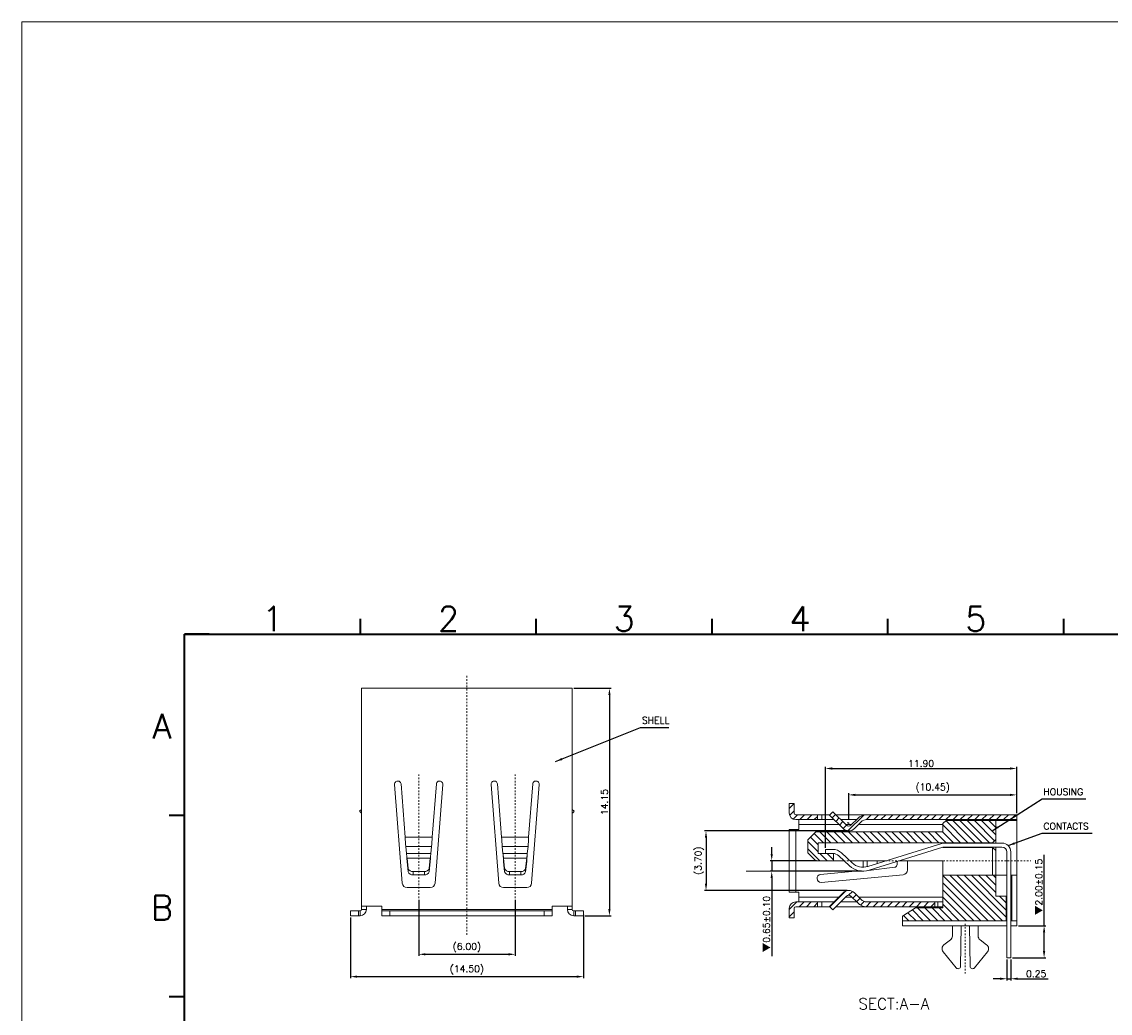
# Model space of a CAD drawing. Header units: millimetres. Extents: x -1657 to 8845, y -11980 to 3013.
# Tile 253 of 256: x 604 to 672, y 2321 to 2382. Entities that reach past the tile are written whole.
import ezdxf
from ezdxf.enums import TextEntityAlignment as Align

# ---------------------------------------------------------------- set-up
doc = ezdxf.new("R2010")
doc.units = ezdxf.units.MM
doc.linetypes.add('CENTER', pattern=[2, 1.25, -0.25, 0.25, -0.25])
doc.layers.add('51', color=6, linetype='CENTER')
doc.layers.add('FMT', color=7, linetype='Continuous', lineweight=35)
doc.layers.add('标注', color=3, linetype='Continuous', lineweight=9)
doc.styles.add('english', font='romans.shx', dxfattribs={"width": 0.75, "height": 2.5})
doc.styles.add('ROMANS', font='ROMANS.SHX')
doc.dimstyles.get("Standard").update_dxf_attribs({"dimtxt": 0.18, "dimasz": 0.18, "dimexe": 0.18, "dimexo": 0.0625, "dimgap": 0.09, "dimtad": 1, "dimrnd": 0.0005, "dimzin": 1, "dimdsep": 46, "dimtxsty": 'Standard', "dimcen": 0.09, "dimadec": 0, "dimazin": 2, "dimtfac": 1, "dimtmove": 0, "dimatfit": 3, "dimfxl": 0, "dimtolj": 1, "dimtzin": 0, "dimarcsym": 0})
doc.dimstyles.new('STANDARD$0', dxfattribs={"dimscale": 0.166667, "dimtxt": 2.5, "dimasz": 1.8, "dimexe": 0.5, "dimexo": 0.5, "dimgap": 1, "dimtad": 0, "dimzin": 0, "dimdsep": 46, "dimtxsty": 'ROMANS', "dimcen": 0, "dimclrd": 256, "dimclre": 256, "dimclrt": 4, "dimadec": 0, "dimazin": 0, "dimtfac": 0.7, "dimtofl": 0, "dimtmove": 0, "dimatfit": 3, "dimfxl": 0, "dimtolj": 1, "dimtzin": 0, "dimarcsym": 0})
pattern_1 = [(45, (1134.92517, 2405.90712), (-0.2245064, 0.2245064), [])]
pattern_2 = [(135, (1134.92517, 2405.90712), (-0.2245064, -0.2245064), [])]
pattern_3 = [(45, (950.09684, 2421.6793), (-0.2245064, 0.2245064), [])]

# ---------------------------------------------------------------- blocks, each defined once
blk = doc.blocks.new('*D35')
at = {"color": 0, "linetype": 'Continuous', "lineweight": -2, "ltscale": 5}
for p, q in [((624.708, 2326.616), (624.708, 2322.832)), ((639.208, 2326.766), (639.208, 2322.832)), ((625.128, 2322.932), (638.788, 2322.932))]:
    blk.add_line(p, q, dxfattribs=at)
at = {"color": 0, "linetype": 'Continuous', "ltscale": 5}
for points in [[(625.128, 2323.002), (625.128, 2322.862), (624.708, 2322.932)], [(638.788, 2323.002), (638.788, 2322.862), (639.208, 2322.932)]]:
    blk.add_solid(points, dxfattribs=at)
at = {"layer": 'Defpoints', "color": 0, "linetype": 'Continuous', "ltscale": 5}
for p in [(639.208, 2326.866), (624.708, 2326.716), (639.208, 2322.932)]:
    blk.add_point(p, dxfattribs=at)
at = {"color": 0, "linetype": 'Continuous', "lineweight": 9, "ltscale": 5, "insert": (631.958, 2323.352), "char_height": 0.42, "attachment_point": 5, "style": 'ROMANS'}
blk.add_mtext('\\A1;(14.50)', dxfattribs=at)
blk = doc.blocks.new('*D138')
at = {"color": 0, "linetype": 'Continuous', "lineweight": -2, "ltscale": 5}
for p, q in [((655.612, 2331.992), (646.734, 2331.992)), ((646.834, 2331.572), (646.834, 2328.712)), ((655.612, 2328.292), (646.734, 2328.292))]:
    blk.add_line(p, q, dxfattribs=at)
at = {"color": 0, "linetype": 'Continuous', "ltscale": 5}
for points in [[(646.764, 2331.572), (646.904, 2331.572), (646.834, 2331.992)], [(646.764, 2328.712), (646.904, 2328.712), (646.834, 2328.292)]]:
    blk.add_solid(points, dxfattribs=at)
at = {"layer": 'Defpoints', "color": 0, "linetype": 'Continuous', "ltscale": 5}
for p in [(655.712, 2331.992), (646.834, 2328.292), (655.712, 2328.292)]:
    blk.add_point(p, dxfattribs=at)
at = {"color": 0, "linetype": 'Continuous', "lineweight": 9, "ltscale": 5, "insert": (646.414, 2330.142), "char_height": 0.42, "attachment_point": 5, "rotation": 90, "style": 'ROMANS'}
blk.add_mtext('\\A1;(3.70)', dxfattribs=at)
blk = doc.blocks.new('*D139')
at = {"color": 0, "linetype": 'Continuous', "lineweight": -2, "ltscale": 5}
for p, q in [((655.712, 2332.682), (655.712, 2334.337)), ((666.166, 2333.102), (666.166, 2334.337)), ((656.132, 2334.237), (665.746, 2334.237))]:
    blk.add_line(p, q, dxfattribs=at)
at = {"color": 0, "linetype": 'Continuous', "ltscale": 5}
for points in [[(656.132, 2334.307), (656.132, 2334.167), (655.712, 2334.237)], [(665.746, 2334.307), (665.746, 2334.167), (666.166, 2334.237)]]:
    blk.add_solid(points, dxfattribs=at)
at = {"layer": 'Defpoints', "color": 0, "linetype": 'Continuous', "ltscale": 5}
for p in [(666.166, 2334.237), (666.166, 2333.002), (655.712, 2332.582)]:
    blk.add_point(p, dxfattribs=at)
at = {"color": 0, "linetype": 'Continuous', "lineweight": 9, "ltscale": 5, "insert": (660.939, 2334.657), "char_height": 0.42, "attachment_point": 5, "style": 'ROMANS'}
blk.add_mtext('\\A1;(10.45)', dxfattribs=at)
blk = doc.blocks.new('*D140')
at = {"color": 0, "linetype": 'Continuous', "lineweight": -2, "ltscale": 5}
for p, q in [((654.263, 2330.95), (654.263, 2335.979)), ((654.683, 2335.879), (665.746, 2335.879)), ((666.166, 2333.102), (666.166, 2335.979))]:
    blk.add_line(p, q, dxfattribs=at)
at = {"color": 0, "linetype": 'Continuous', "ltscale": 5}
for points in [[(654.683, 2335.949), (654.683, 2335.809), (654.263, 2335.879)], [(665.746, 2335.949), (665.746, 2335.809), (666.166, 2335.879)]]:
    blk.add_solid(points, dxfattribs=at)
at = {"layer": 'Defpoints', "color": 0, "linetype": 'Continuous', "ltscale": 5}
for p in [(666.166, 2335.879), (666.166, 2333.002), (654.263, 2330.85)]:
    blk.add_point(p, dxfattribs=at)
at = {"color": 0, "linetype": 'Continuous', "lineweight": 9, "ltscale": 5, "insert": (660.215, 2336.189), "char_height": 0.42, "attachment_point": 5, "style": 'ROMANS'}
blk.add_mtext('\\A1;11.90', dxfattribs=at)
blk = doc.blocks.new('*D141')
at = {"color": 0, "linetype": 'Continuous', "lineweight": -2, "ltscale": 5}
for p, q in [((650.923, 2330.562), (650.923, 2330.982)), ((653.718, 2330.142), (650.823, 2330.142)), ((650.923, 2330.142), (650.923, 2329.488)), ((656.51, 2329.488), (650.823, 2329.488)), ((650.923, 2329.068), (650.923, 2324.21))]:
    blk.add_line(p, q, dxfattribs=at)
at = {"color": 0, "linetype": 'Continuous', "ltscale": 5}
for points in [[(650.853, 2330.562), (650.993, 2330.562), (650.923, 2330.142)], [(650.853, 2329.068), (650.993, 2329.068), (650.923, 2329.488)]]:
    blk.add_solid(points, dxfattribs=at)
at = {"layer": 'Defpoints', "color": 0, "linetype": 'Continuous', "ltscale": 5}
for p in [(653.818, 2330.142), (650.923, 2329.488), (656.61, 2329.488)]:
    blk.add_point(p, dxfattribs=at)
at = {"color": 0, "linetype": 'Continuous', "lineweight": 9, "ltscale": 5, "insert": (650.613, 2326.202), "char_height": 0.42, "attachment_point": 5, "rotation": 90, "style": 'ROMANS'}
blk.add_mtext('\\A1;{\\fSimSun|b0|i0|c134|p6;▼}0.65%%p0.10', dxfattribs=at)
blk = doc.blocks.new('*D144')
at = {"color": 0, "linetype": 'Continuous', "lineweight": -2, "ltscale": 5}
for p, q in [((667.868, 2326.102), (667.868, 2330.507)), ((666.266, 2326.102), (667.968, 2326.102)), ((667.868, 2324.522), (667.868, 2325.682)), ((665.896, 2324.102), (667.968, 2324.102))]:
    blk.add_line(p, q, dxfattribs=at)
at = {"color": 0, "linetype": 'Continuous', "ltscale": 5}
for points in [[(667.798, 2325.682), (667.938, 2325.682), (667.868, 2326.102)], [(667.798, 2324.522), (667.938, 2324.522), (667.868, 2324.102)]]:
    blk.add_solid(points, dxfattribs=at)
at = {"layer": 'Defpoints', "color": 0, "linetype": 'Continuous', "ltscale": 5}
for p in [(666.166, 2326.102), (665.796, 2324.102), (667.868, 2324.102)]:
    blk.add_point(p, dxfattribs=at)
at = {"color": 0, "linetype": 'Continuous', "lineweight": 9, "ltscale": 5, "insert": (667.558, 2328.515), "char_height": 0.42, "attachment_point": 5, "rotation": 90, "style": 'ROMANS'}
blk.add_mtext('\\A1;{\\fSimSun|b0|i0|c134|p6;▼}2.00%%p0.15', dxfattribs=at)
blk = doc.blocks.new('*D146')
at = {"color": 0, "linetype": 'Continuous', "lineweight": -2, "ltscale": 5}
for p, q in [((628.958, 2327.715), (628.958, 2324.221)), ((634.958, 2327.715), (634.958, 2324.221)), ((629.378, 2324.321), (634.538, 2324.321))]:
    blk.add_line(p, q, dxfattribs=at)
at = {"color": 0, "linetype": 'Continuous', "ltscale": 5}
for points in [[(629.378, 2324.391), (629.378, 2324.251), (628.958, 2324.321)], [(634.538, 2324.391), (634.538, 2324.251), (634.958, 2324.321)]]:
    blk.add_solid(points, dxfattribs=at)
at = {"layer": 'Defpoints', "color": 0, "linetype": 'Continuous', "ltscale": 5}
for p in [(628.958, 2327.815), (634.958, 2327.815), (634.958, 2324.321)]:
    blk.add_point(p, dxfattribs=at)
at = {"color": 0, "linetype": 'Continuous', "lineweight": 9, "ltscale": 5, "insert": (631.958, 2324.741), "char_height": 0.42, "attachment_point": 5, "style": 'ROMANS'}
blk.add_mtext('\\A1;(6.00)', dxfattribs=at)
blk = doc.blocks.new('*D147')
at = {"color": 0, "linetype": 'Continuous', "lineweight": -2, "ltscale": 5}
for p, q in [((638.608, 2340.866), (640.925, 2340.866)), ((640.825, 2340.446), (640.825, 2327.136)), ((639.308, 2326.716), (640.925, 2326.716))]:
    blk.add_line(p, q, dxfattribs=at)
at = {"color": 0, "linetype": 'Continuous', "ltscale": 5}
for points in [[(640.755, 2340.446), (640.895, 2340.446), (640.825, 2340.866)], [(640.755, 2327.136), (640.895, 2327.136), (640.825, 2326.716)]]:
    blk.add_solid(points, dxfattribs=at)
at = {"layer": 'Defpoints', "color": 0, "linetype": 'Continuous', "ltscale": 5}
for p in [(638.508, 2340.866), (639.208, 2326.716), (640.825, 2326.716)]:
    blk.add_point(p, dxfattribs=at)
at = {"color": 0, "linetype": 'Continuous', "lineweight": 9, "ltscale": 5, "insert": (640.515, 2333.791), "char_height": 0.42, "attachment_point": 5, "rotation": 90, "style": 'ROMANS'}
blk.add_mtext('\\A1;14.15', dxfattribs=at)
blk = doc.blocks.new('*D149')
at = {"color": 0, "linetype": 'Continuous', "lineweight": -2, "ltscale": 5}
for p, q in [((665.546, 2324.002), (665.546, 2322.7)), ((665.796, 2324.002), (665.796, 2322.7)), ((665.126, 2322.8), (664.706, 2322.8)), ((665.546, 2322.8), (665.796, 2322.8)), ((666.216, 2322.8), (668.116, 2322.8))]:
    blk.add_line(p, q, dxfattribs=at)
at = {"color": 0, "linetype": 'Continuous', "ltscale": 5}
for points in [[(665.126, 2322.87), (665.126, 2322.73), (665.546, 2322.8)], [(666.216, 2322.87), (666.216, 2322.73), (665.796, 2322.8)]]:
    blk.add_solid(points, dxfattribs=at)
at = {"layer": 'Defpoints', "color": 0, "linetype": 'Continuous', "ltscale": 5}
for p in [(665.546, 2324.102), (665.796, 2324.102), (665.546, 2322.8)]:
    blk.add_point(p, dxfattribs=at)
at = {"color": 0, "linetype": 'Continuous', "lineweight": 9, "ltscale": 5, "insert": (667.376, 2323.11), "char_height": 0.42, "attachment_point": 5, "style": 'ROMANS'}
blk.add_mtext('\\A1;0.25', dxfattribs=at)

msp = doc.modelspace()

# ---------------------------------------------------------------- hatches: boundary and pattern name
at = {"layer": '标注', "lineweight": 13, "ltscale": 0.5}
h = msp.add_hatch(dxfattribs=at)
h.set_pattern_fill('ANSI31', color=4, scale=0.1, style=0)
h.set_pattern_definition(pattern_1)
edge = h.paths.add_edge_path(flags=0)
edge.add_line((652.3164, 2333.102), (652.3164, 2333.702))
edge.add_line((652.3164, 2333.702), (652.0164, 2333.702))
edge.add_line((652.0164, 2333.702), (652.0164, 2333.102))
edge.add_arc((652.4164, 2333.102), 0.4, 180, 270)
edge.add_line((652.4164, 2332.702), (653.7664, 2332.702))
edge.add_line((653.7664, 2332.702), (653.7664, 2333.002))
edge.add_line((653.7664, 2333.002), (652.4164, 2333.002))
edge.add_arc((652.4164, 2333.102), 0.1, 180, 270, ccw=False)
h = msp.add_hatch(dxfattribs=at)
h.set_pattern_fill('ANSI31', color=4, scale=0.1, style=0)
h.set_pattern_definition(pattern_3)
h.paths.add_polyline_path([(666.1664, 2333.002), (656.8361, 2333.002, 0.1989124), (656.2704, 2332.7677), (655.8533, 2332.3506, -0.4142136), (655.5704, 2332.3506), (654.7277, 2333.1933), (654.5156, 2332.9812), (655.3583, 2332.1385, 0.4142136), (656.0654, 2332.1385), (656.4825, 2332.5556, -0.1989124), (656.8361, 2332.702), (666.1664, 2332.702)])
at = {"layer": '标注', "ltscale": 0.2}
h = msp.add_hatch(dxfattribs=at)
h.set_pattern_fill('ANSI31', color=6, scale=0.1, angle=90, style=0)
h.set_pattern_definition(pattern_2)
h.paths.add_polyline_path([(654.7664, 2330.142), (654.7664, 2330.592), (653.8164, 2330.592), (653.8164, 2331.262), (664.6664, 2331.262), (664.8664, 2331.462), (664.8664, 2332.652), (661.7664, 2332.652), (661.5664, 2332.452), (661.5664, 2331.942), (653.6664, 2331.942), (653.1664, 2331.442), (653.1664, 2330.642), (653.6664, 2330.142)], flags=0)
h = msp.add_hatch(dxfattribs=at)
h.set_pattern_fill('ANSI31', color=6, scale=0.1, angle=90, style=0)
h.set_pattern_definition(pattern_2)
h.paths.add_polyline_path([(661.5664, 2327.202), (659.8664, 2327.202), (659.0664, 2326.702), (659.0664, 2326.402), (665.5164, 2326.402), (665.5164, 2327.942), (664.8664, 2327.942), (664.8664, 2329.242), (661.5664, 2329.242)], flags=0)
at = {"layer": '标注', "lineweight": 13, "ltscale": 0.5}
h = msp.add_hatch(dxfattribs=at)
h.set_pattern_fill('ANSI31', color=4, scale=0.1, style=0)
h.set_pattern_definition(pattern_3)
h.paths.add_polyline_path([(661.0664, 2327.582), (656.8361, 2327.582, -0.1989124), (656.4825, 2327.7285), (656.0654, 2328.1456, 0.4142136), (655.3583, 2328.1456), (654.5156, 2327.3029), (654.7277, 2327.0907), (655.5704, 2327.9335, -0.4142136), (655.8533, 2327.9335), (656.2704, 2327.5163, 0.1989124), (656.8361, 2327.282), (656.8581, 2327.282), (661.0664, 2327.282)])
h = msp.add_hatch(dxfattribs=at)
h.set_pattern_fill('ANSI31', color=4, scale=0.1, style=0)
h.set_pattern_definition(pattern_1)
edge = h.paths.add_edge_path(flags=0)
edge.add_line((652.0164, 2326.582), (652.3164, 2326.582))
edge.add_line((652.3164, 2326.582), (652.3164, 2327.182))
edge.add_arc((652.4164, 2327.182), 0.1, 90, 180, ccw=False)
edge.add_line((652.4164, 2327.282), (653.7664, 2327.282))
edge.add_line((653.7664, 2327.282), (653.7664, 2327.582))
edge.add_line((653.7664, 2327.582), (652.4164, 2327.582))
edge.add_arc((652.4164, 2327.182), 0.4, 90, 180)
edge.add_line((652.0164, 2327.182), (652.0164, 2326.582))

# ---------------------------------------------------------------- linework, layer by layer
at = {"color": 7, "linetype": 'Continuous', "lineweight": 15}
for p, q in [((626.0076, 2340.8663), (625.4076, 2340.8663)), ((625.4076, 2327.3163), (625.4076, 2340.8663)), ((637.9076, 2340.8663), (626.0076, 2340.8663)), ((638.5076, 2340.8663), (637.9076, 2340.8663)), ((638.5076, 2340.8663), (638.5076, 2327.3163)), ((625.4076, 2336.7441), (625.4076, 2336.8663)), ((625.4076, 2336.7441), (625.4076, 2336.3385)), ((625.4076, 2336.3385), (625.4076, 2336.2163)), ((638.5076, 2336.8663), (638.5076, 2336.7441)), ((638.5076, 2336.7441), (638.5076, 2336.3385)), ((638.5076, 2336.3385), (638.5076, 2336.2163)), ((627.9361, 2328.7431), (627.46, 2334.8854)), ((627.8588, 2334.9163), (628.116, 2331.598)), ((629.7992, 2331.598), (630.0564, 2334.9163)), ((630.4552, 2334.8854), (629.9791, 2328.7431)), ((633.46, 2334.8854), (633.9361, 2328.7431)), ((634.116, 2331.598), (633.8588, 2334.9163)), ((636.0564, 2334.9163), (635.7992, 2331.598)), ((635.9791, 2328.7431), (636.4552, 2334.8854)), ((652.3164, 2333.702), (652.0164, 2333.702)), ((652.0164, 2333.102), (652.0164, 2333.702)), ((652.3164, 2333.102), (652.3164, 2333.702)), ((625.4076, 2333.3361), (625.2814, 2333.2301)), ((625.4076, 2333.099), (625.3981, 2333.0911)), ((625.4076, 2333.0797), (625.3981, 2333.0911)), ((638.5076, 2333.3361), (638.6338, 2333.2301)), ((638.5076, 2333.099), (638.5171, 2333.0911)), ((638.5076, 2333.0797), (638.5171, 2333.0911)), ((652.4164, 2333.002), (653.7664, 2333.002)), ((653.7664, 2333.002), (654.0432, 2333.002)), ((653.7664, 2333.002), (653.7664, 2332.702)), ((654.5364, 2333.002), (654.0432, 2333.002)), ((654.0432, 2333.002), (654.0432, 2332.702)), ((654.5156, 2332.9812), (654.7277, 2333.1933)), ((655.3583, 2332.1385), (654.5156, 2332.9812)), ((655.5704, 2332.3506), (654.7277, 2333.1933)), ((654.919, 2333.002), (656.8581, 2333.002)), ((656.8361, 2333.002), (666.1664, 2333.002)), ((666.1664, 2332.702), (666.1664, 2333.002)), ((652.4164, 2332.702), (653.7664, 2332.702)), ((652.6164, 2332.702), (652.6164, 2332.402)), ((652.6164, 2332.402), (655.0947, 2332.402)), ((652.6164, 2332.092), (652.6164, 2332.402)), ((654.0432, 2332.702), (653.7664, 2332.702)), ((654.7947, 2332.702), (654.0432, 2332.702)), ((655.219, 2332.702), (656.2047, 2332.702)), ((655.519, 2332.402), (655.9047, 2332.402)), ((656.2704, 2332.7677), (655.8533, 2332.3506)), ((656.4825, 2332.5556), (656.0654, 2332.1385)), ((656.391, 2332.402), (661.5664, 2332.402)), ((656.8187, 2332.702), (666.1664, 2332.702)), ((661.7664, 2332.652), (661.5664, 2332.452)), ((661.5664, 2332.452), (661.5664, 2331.942)), ((661.7664, 2332.652), (664.8664, 2332.652)), ((664.8664, 2332.652), (666.1664, 2332.652)), ((664.8664, 2332.652), (664.8664, 2331.242)), ((666.1664, 2332.702), (666.1664, 2332.652)), ((666.1664, 2329.242), (666.1664, 2332.652)), ((628.116, 2331.598), (629.7992, 2331.598)), ((634.116, 2331.598), (635.7992, 2331.598)), ((652.0164, 2332.092), (652.0164, 2331.592)), ((652.0164, 2332.092), (652.4164, 2332.092)), ((652.0164, 2332.092), (652.0164, 2328.192)), ((652.0164, 2331.592), (652.0164, 2328.692)), ((652.4164, 2332.092), (652.6164, 2332.092)), ((652.4164, 2332.092), (652.4164, 2328.192)), ((653.6664, 2331.942), (653.1664, 2331.442)), ((653.6664, 2331.942), (661.5664, 2331.942)), ((628.152, 2331.0323), (628.2001, 2330.5932)), ((628.152, 2331.0323), (629.7632, 2331.0323)), ((629.7151, 2330.5932), (629.7632, 2331.0323)), ((634.2001, 2330.5932), (634.152, 2331.0323)), ((634.152, 2331.0323), (635.7632, 2331.0323)), ((635.7632, 2331.0323), (635.7151, 2330.5932)), ((653.1664, 2331.442), (653.1664, 2330.642)), ((653.8164, 2331.262), (653.8164, 2330.592)), ((664.6664, 2331.262), (653.8164, 2331.262)), ((656.9083, 2329.7833), (661.5029, 2331.2171)), ((656.9827, 2329.5447), (661.5774, 2330.9784)), ((661.5664, 2331.262), (661.5664, 2331.2328)), ((661.5664, 2330.9747), (661.5664, 2330.972)), ((664.6664, 2330.972), (661.5664, 2330.972)), ((661.6667, 2331.242), (665.2464, 2331.242)), ((661.6667, 2330.992), (665.2464, 2330.992)), ((664.6664, 2331.262), (664.8664, 2331.462)), ((664.6664, 2331.242), (664.6664, 2331.262)), ((664.6664, 2330.972), (664.6664, 2330.992)), ((664.8664, 2330.772), (664.6664, 2330.972)), ((664.6664, 2329.242), (664.6664, 2330.972)), ((664.8664, 2330.992), (664.8664, 2330.772)), ((664.8664, 2330.992), (664.8664, 2329.242)), ((629.7151, 2330.5932), (628.2001, 2330.5932)), ((628.2354, 2330.0982), (628.2354, 2330.3103)), ((629.6798, 2330.3103), (628.2354, 2330.3103)), ((628.2354, 2330.3103), (628.3063, 2329.6633)), ((629.6089, 2329.6633), (629.6798, 2330.3103)), ((629.6798, 2330.3103), (629.6798, 2330.0982)), ((635.7151, 2330.5932), (634.2001, 2330.5932)), ((634.2354, 2330.3103), (634.2354, 2330.0982)), ((635.6798, 2330.3103), (634.2354, 2330.3103)), ((634.3063, 2329.6633), (634.2354, 2330.3103)), ((635.6798, 2330.3103), (635.6089, 2329.6633)), ((635.6798, 2330.0982), (635.6798, 2330.3103)), ((653.1664, 2330.642), (653.6664, 2330.142)), ((653.8164, 2330.592), (654.7664, 2330.592)), ((654.263, 2330.8504), (654.2614, 2330.6004)), ((654.2614, 2330.6004), (654.7202, 2330.5975)), ((654.263, 2330.8504), (654.7217, 2330.8475)), ((654.7664, 2330.592), (654.7664, 2330.142)), ((655.0935, 2330.4483), (655.7543, 2329.8271)), ((655.2647, 2330.6305), (655.9255, 2330.0093)), ((665.5464, 2330.692), (665.5464, 2324.102)), ((665.7964, 2330.692), (665.7964, 2324.102)), ((628.2354, 2330.0982), (628.3063, 2329.4512)), ((628.3063, 2329.4512), (628.3063, 2329.6633)), ((629.6089, 2329.4512), (629.6798, 2330.0982)), ((629.6089, 2329.4512), (629.6089, 2329.6633)), ((634.3063, 2329.4512), (634.2354, 2330.0982)), ((634.3063, 2329.4512), (634.3063, 2329.6633)), ((635.6798, 2330.0982), (635.6089, 2329.4512)), ((635.6089, 2329.4512), (635.6089, 2329.6633)), ((654.7664, 2330.142), (653.6664, 2330.142)), ((656.3516, 2329.515), (653.9664, 2329.2942)), ((655.4193, 2330.142), (654.7664, 2330.142)), ((655.4193, 2330.142), (655.4157, 2330.142)), ((658.0578, 2330.142), (655.7843, 2330.142)), ((656.3516, 2329.515), (656.2624, 2329.5068)), ((656.6119, 2330.142), (656.6119, 2329.7379)), ((656.8619, 2330.142), (656.8619, 2329.7701)), ((658.584, 2329.7311), (656.9411, 2329.5325)), ((657.4753, 2330.142), (657.4753, 2329.9603)), ((657.4753, 2329.6984), (657.4753, 2329.6974)), ((658.0467, 2330.142), (658.0467, 2330.1386)), ((658.7215, 2329.9071), (658.7215, 2330.0873)), ((661.5664, 2330.142), (658.897, 2330.142)), ((659.3664, 2329.5655), (659.3664, 2330.142)), ((661.5664, 2330.142), (661.5664, 2329.242)), ((628.6054, 2329.2555), (628.6054, 2329.4676)), ((628.6054, 2329.4676), (629.3098, 2329.4676)), ((628.6054, 2329.2555), (629.3098, 2329.2555)), ((629.3098, 2329.2555), (629.3098, 2329.4676)), ((634.6054, 2329.2555), (634.6054, 2329.4676)), ((635.3098, 2329.4676), (634.6054, 2329.4676)), ((635.3098, 2329.2555), (634.6054, 2329.2555)), ((635.3098, 2329.2555), (635.3098, 2329.4676)), ((653.9895, 2328.7942), (659.094, 2329.2668)), ((661.5664, 2329.242), (664.8664, 2329.242)), ((661.5664, 2329.242), (661.5664, 2327.202)), ((664.8664, 2329.242), (665.5464, 2329.242)), ((664.8664, 2327.942), (664.8664, 2329.242)), ((665.7964, 2329.242), (665.8664, 2329.242)), ((665.8664, 2329.242), (666.1664, 2329.242)), ((665.8664, 2326.402), (665.8664, 2329.242)), ((666.1664, 2329.242), (666.1664, 2326.402)), ((629.68, 2328.4663), (628.2352, 2328.4663)), ((634.2352, 2328.4663), (635.68, 2328.4663)), ((652.0164, 2328.692), (652.0164, 2328.192)), ((652.4164, 2328.192), (652.0164, 2328.192)), ((652.6164, 2328.192), (652.4164, 2328.192)), ((652.6164, 2328.192), (652.6164, 2327.882)), ((653.7664, 2327.582), (652.4164, 2327.582)), ((655.1127, 2327.882), (652.6164, 2327.882)), ((652.6164, 2327.582), (652.6164, 2327.882)), ((653.7664, 2327.582), (654.0432, 2327.582)), ((653.7664, 2327.282), (653.7664, 2327.582)), ((654.8127, 2327.582), (654.0432, 2327.582)), ((654.0432, 2327.582), (654.0432, 2327.282)), ((655.3583, 2328.1456), (654.5156, 2327.3029)), ((655.5704, 2327.9335), (654.7277, 2327.0907)), ((655.219, 2327.582), (656.2047, 2327.582)), ((655.519, 2327.882), (655.9047, 2327.882)), ((656.2704, 2327.5163), (655.8533, 2327.9335)), ((656.4825, 2327.7285), (656.0654, 2328.1456)), ((661.5664, 2327.882), (656.391, 2327.882)), ((656.8361, 2327.582), (661.0664, 2327.582)), ((661.0664, 2327.582), (656.8981, 2327.582)), ((661.0664, 2327.582), (661.2664, 2327.582)), ((661.0664, 2327.582), (661.0664, 2327.282)), ((661.0664, 2327.282), (661.0664, 2327.582)), ((661.2664, 2327.582), (661.5664, 2327.582)), ((661.2664, 2327.582), (661.2664, 2327.282)), ((664.8664, 2327.942), (665.5164, 2327.942)), ((665.5164, 2326.402), (665.5164, 2327.942)), ((624.7076, 2327.0163), (625.2076, 2327.0163)), ((624.7076, 2326.7163), (624.7076, 2327.0163)), ((625.2076, 2327.0163), (625.3076, 2327.0163)), ((625.2076, 2327.0163), (625.2076, 2326.7163)), ((625.3076, 2326.7163), (625.3076, 2327.0163)), ((625.4076, 2327.1163), (625.4076, 2327.3163)), ((626.0076, 2327.3163), (625.4076, 2327.3163)), ((625.7076, 2327.1163), (625.4076, 2327.1163)), ((625.7076, 2327.1163), (625.7076, 2327.3163)), ((626.6576, 2327.3163), (626.0076, 2327.3163)), ((626.6576, 2327.1163), (626.6576, 2327.3163)), ((626.6576, 2327.1163), (626.6576, 2327.0163)), ((637.2576, 2327.1163), (626.6576, 2327.1163)), ((626.6576, 2326.7163), (626.6576, 2327.0163)), ((626.6576, 2327.0163), (627.1576, 2327.0163)), ((637.2576, 2327.0163), (626.6576, 2327.0163)), ((627.1576, 2327.0163), (627.1576, 2326.7163)), ((636.7576, 2327.0163), (627.1576, 2327.0163)), ((636.7576, 2326.7163), (636.7576, 2327.0163)), ((636.7576, 2327.0163), (637.2576, 2327.0163)), ((637.2576, 2327.1163), (637.2576, 2327.3163)), ((637.2576, 2327.3163), (637.9076, 2327.3163)), ((637.2576, 2327.0163), (637.2576, 2327.1163)), ((637.2576, 2327.0163), (637.2576, 2326.7163)), ((638.5076, 2327.3163), (637.9076, 2327.3163)), ((638.2076, 2327.3163), (638.2076, 2327.1163)), ((638.2076, 2327.1163), (638.5076, 2327.1163)), ((638.5076, 2327.3163), (638.5076, 2327.1163)), ((638.7076, 2327.0163), (638.6076, 2327.0163)), ((638.6076, 2326.7163), (638.6076, 2327.0163)), ((638.7076, 2327.0163), (639.2076, 2327.0163)), ((638.7076, 2326.7163), (638.7076, 2327.0163)), ((639.2076, 2327.0163), (639.2076, 2326.7163)), ((652.0164, 2327.182), (652.0164, 2326.582)), ((652.3164, 2327.182), (652.3164, 2326.582)), ((653.7664, 2327.282), (652.4164, 2327.282)), ((654.0432, 2327.282), (653.7664, 2327.282)), ((654.5364, 2327.282), (654.0432, 2327.282)), ((654.5156, 2327.3029), (654.7277, 2327.0907)), ((654.919, 2327.282), (656.8581, 2327.282)), ((656.8361, 2327.282), (661.0664, 2327.282)), ((661.0664, 2327.282), (656.8981, 2327.282)), ((659.8664, 2327.202), (659.0664, 2326.702)), ((659.8664, 2327.202), (661.5664, 2327.202)), ((661.2664, 2327.282), (661.0664, 2327.282)), ((661.2664, 2327.282), (661.5664, 2327.282)), ((625.2076, 2326.7163), (624.7076, 2326.7163)), ((625.2076, 2326.7163), (625.3076, 2326.7163)), ((627.1576, 2326.7163), (626.6576, 2326.7163)), ((636.7576, 2326.7163), (627.1576, 2326.7163)), ((637.2576, 2326.7163), (636.7576, 2326.7163)), ((638.7076, 2326.7163), (638.6076, 2326.7163)), ((639.2076, 2326.7163), (638.7076, 2326.7163)), ((652.3164, 2326.582), (652.0164, 2326.582)), ((659.0664, 2326.402), (659.0664, 2326.702)), ((659.0664, 2326.402), (659.0664, 2326.102)), ((665.5164, 2326.402), (659.0664, 2326.402)), ((665.5164, 2326.402), (665.5464, 2326.402)), ((665.7964, 2326.402), (665.8664, 2326.402)), ((666.1664, 2326.402), (665.8664, 2326.402)), ((666.1664, 2326.402), (666.1664, 2326.102)), ((659.0664, 2326.102), (665.5464, 2326.102)), ((662.1664, 2326.102), (662.1664, 2325.4537)), ((662.711, 2326.102), (662.6663, 2323.5694)), ((663.2664, 2323.5694), (663.2217, 2326.102)), ((663.7664, 2325.4537), (663.7664, 2326.102)), ((665.7964, 2326.102), (666.1664, 2326.102)), ((662.0442, 2325.2121), (661.6386, 2324.9137)), ((664.2942, 2324.9137), (663.8886, 2325.2121)), ((661.5835, 2324.4829), (662.3999, 2323.4775)), ((663.5328, 2323.4775), (664.3493, 2324.4829)), ((665.7964, 2324.102), (665.5464, 2324.102))]:
    msp.add_line(p, q, dxfattribs=at)
at = {"color": 3, "linetype": 'Continuous', "lineweight": 9}
msp.add_line((656.5104, 2329.4879), (649.3225, 2329.4879), dxfattribs=at)
at = {"color": 7, "linetype": 'Continuous', "lineweight": 15, "flags": 128}
for points in [[(625.3981, 2333.0911), (625.3748, 2333.1188), (625.3526, 2333.1452), (625.3325, 2333.1692), (625.3149, 2333.1901), (625.3006, 2333.2072), (625.2901, 2333.2198), (625.2836, 2333.2275), (625.2814, 2333.2301)], [(638.5171, 2333.0911), (638.5404, 2333.1188), (638.5626, 2333.1452), (638.5827, 2333.1692), (638.6003, 2333.1901), (638.6146, 2333.2072), (638.6251, 2333.2198), (638.6316, 2333.2275), (638.6338, 2333.2301)], [(628.2354, 2330.3103), (628.2266, 2330.3752), (628.2177, 2330.4517), (628.2089, 2330.5283), (628.2001, 2330.5932)], [(628.2354, 2330.0982), (628.2266, 2330.2604), (628.2177, 2330.4517)], [(629.7151, 2330.5932), (629.7063, 2330.5283), (629.6975, 2330.4517), (629.6886, 2330.3752), (629.6798, 2330.3103)], [(629.6975, 2330.4517), (629.6886, 2330.2604), (629.6798, 2330.0982)], [(634.2354, 2330.3103), (634.2266, 2330.3752), (634.2177, 2330.4517), (634.2089, 2330.5283), (634.2001, 2330.5932)], [(634.2354, 2330.0982), (634.2266, 2330.2604), (634.2177, 2330.4517)], [(635.7151, 2330.5932), (635.7063, 2330.5283), (635.6975, 2330.4517), (635.6886, 2330.3752), (635.6798, 2330.3103)], [(635.6975, 2330.4517), (635.6886, 2330.2604), (635.6798, 2330.0982)]]:
    msp.add_lwpolyline(points, dxfattribs=at)
at = {"color": 7, "linetype": 'Continuous', "lineweight": 15}
for centre, radius, start, end in [((627.6594, 2334.9008), 0.2, 4.432668, 184.432668), ((630.2558, 2334.9008), 0.2, 355.567332, 175.567332), ((633.6594, 2334.9008), 0.2, 4.432668, 184.432668), ((636.2558, 2334.9008), 0.2, 355.567332, 175.567332), ((652.4164, 2333.102), 0.4, 180, 270), ((652.4164, 2333.102), 0.1, 180, 270), ((656.8361, 2332.202), 0.8, 90, 135), ((655.7118, 2332.492), 0.2, 225, 315), ((656.8361, 2332.202), 0.5, 90, 135), ((655.0919, 2333.027), 27.0137, 183.032312, 184.234561), ((602.8275, 2333.0267), 27.0095, 355.765344, 356.967783), ((661.0877, 2333.0267), 27.0095, 183.032217, 184.234656), ((608.8233, 2333.027), 27.0137, 355.765439, 356.967688), ((655.7118, 2332.492), 0.5, 225, 315), ((661.6667, 2330.692), 0.55, 86.645907, 107.33022), ((661.6667, 2330.692), 0.3, 86.645907, 107.33022), ((665.2464, 2330.692), 0.55, 0, 90), ((665.2464, 2330.692), 0.3, 0, 90), ((654.7168, 2330.0475), 0.55, 46.77207, 89.645907), ((654.7168, 2330.0475), 0.8, 46.77207, 89.645907), ((628.572, 2329.7429), 0.2773, 196.669181, 276.928242), ((629.3432, 2329.7429), 0.2773, 263.071676, 343.330901), ((634.572, 2329.7429), 0.2773, 196.669099, 276.928324), ((635.3432, 2329.7429), 0.2773, 263.071758, 343.330819), ((656.6104, 2330.7379), 1.25, 226.77207, 287.33022), ((656.6104, 2330.7379), 1, 226.77207, 287.33022), ((658.54, 2329.9071), 0.1815, 284.017954, 0), ((659.0664, 2329.5655), 0.3, 275.290081, 0), ((628.572, 2329.5308), 0.2773, 196.669175, 276.928249), ((629.3432, 2329.5308), 0.2773, 263.071669, 343.330907), ((634.572, 2329.5308), 0.2773, 196.669093, 276.928331), ((635.3432, 2329.5308), 0.2773, 263.071751, 343.330825), ((653.9895, 2329.0447), 0.2505, 95.290081, 270), ((628.2352, 2328.7663), 0.3, 184.432668, 270), ((629.68, 2328.7663), 0.3, 270, 355.567332), ((634.2352, 2328.7663), 0.3, 184.432668, 270), ((635.68, 2328.7663), 0.3, 270, 355.567332), ((655.7118, 2327.792), 0.5, 45, 135), ((652.4164, 2327.182), 0.4, 90, 180), ((655.7118, 2327.792), 0.2, 45, 135), ((656.8361, 2328.082), 0.8, 225, 270), ((656.8361, 2328.082), 0.5, 225, 270), ((625.3076, 2327.1163), 0.4, 270, 0), ((625.3076, 2327.1163), 0.1, 270, 0), ((638.6076, 2327.1163), 0.4, 180, 270), ((638.6076, 2327.1163), 0.1, 180, 270), ((652.4164, 2327.182), 0.1, 90, 180), ((661.8664, 2325.4537), 0.3, 306.346368, 0), ((664.0664, 2325.4537), 0.3, 180, 233.653632), ((661.8164, 2324.672), 0.3, 126.346368, 219.077398), ((664.1164, 2324.672), 0.3, 320.922602, 53.653632), ((662.5164, 2323.572), 0.15, 219.077398, 358.989073), ((663.4164, 2323.572), 0.15, 181.010927, 320.922602)]:
    msp.add_arc(centre, radius, start, end, dxfattribs=at)
at = {"layer": '51', "color": 1, "lineweight": 9, "ltscale": 0.03}
for p, q in [((631.9576, 2341.635), (631.9576, 2325.5187)), ((628.9576, 2327.8152), (628.9576, 2335.6058)), ((634.9576, 2327.8152), (634.9576, 2335.6058)), ((655.6218, 2332.492), (655.8018, 2332.492)), ((655.7118, 2332.402), (655.7118, 2332.582)), ((651.5993, 2330.142), (667.0344, 2330.142)), ((662.9664, 2323.1178), (662.9664, 2326.2256))]:
    msp.add_line(p, q, dxfattribs=at)
at = {"layer": 'FMT'}
for p, q in [((625.3393, 2344.2399), (625.3393, 2345.1939)), ((636.2765, 2344.2399), (636.2765, 2345.1939)), ((647.2137, 2344.2399), (647.2137, 2345.1939)), ((658.1509, 2344.2399), (658.1509, 2345.1939)), ((669.0881, 2344.2399), (669.0881, 2345.1939)), ((669.0881, 2344.2399), (669.0881, 2345.1939)), ((614.3907, 2344.2399), (712.8483, 2344.2399)), ((615.9172, 2344.2399), (614.3907, 2344.2399)), ((614.3907, 2276.5026), (614.3907, 2344.2399)), ((614.3907, 2342.2241), (614.3907, 2343.1782)), ((614.3907, 2332.9631), (613.4366, 2332.9631)), ((614.3907, 2321.6671), (613.4366, 2321.6671))]:
    msp.add_line(p, q, dxfattribs=at)
at = {"layer": '标注', "ltscale": 0.5}
msp.add_lwpolyline([(604.2642, 2382.3289), (928.3651, 2382.3289), (928.3651, 2154.2149), (604.2642, 2154.2149)], close=True, dxfattribs=at)

# ---------------------------------------------------------------- texts
at = {"color": 3, "linetype": 'Continuous', "lineweight": 9, "char_height": 0.421949, "width": 6.452793, "attachment_point": 1}
for s, insert in [('{\\Fromans.shx|c0;SHELL}', (642.8448, 2339.0828)), ('{\\Fromans.shx|c0;HOUSING}', (667.8241, 2334.6391)), ('{\\Fromans.shx|c0;CONTACTS}', (667.8241, 2332.5002))]:
    msp.add_mtext(s, dxfattribs=dict(at, insert=insert))
at = {"color": 3, "linetype": 'Continuous', "lineweight": 9, "insert": (656.3074, 2321.5909), "char_height": 0.696976, "attachment_point": 1}
msp.add_mtext('{\\Fromans.shx|c0;SECT:A-A}', dxfattribs=at)
at = {"layer": 'FMT', "style": 'english'}
for s, p in [('1', (619.8707, 2344.4307)), ('2', (630.8079, 2344.4307)), ('3', (641.7451, 2344.4307)), ('4', (652.6823, 2344.4307)), ('5', (663.6195, 2344.4307))]:
    msp.add_text(s, height=1.5265, dxfattribs=at).set_placement(p, align=Align.CENTER)
for s, p in [('A', (612.9889, 2338.5156)), ('B', (612.9889, 2327.2197))]:
    msp.add_text(s, height=1.5265, dxfattribs=at).set_placement(p, align=Align.MIDDLE_CENTER)

# ---------------------------------------------------------------- dimensions: what is measured, and where the dimension line sits
at = {"color": 3, "linetype": 'Continuous', "lineweight": 9}
dim = msp.add_linear_dim(base=(640.8255, 2326.7163), p1=(638.5076, 2340.8663), p2=(639.2076, 2326.7163), angle=90, dimstyle='STANDARD$0', override={"dimscale": 1, "dimtxt": 0.42, "dimasz": 0.42, "dimexe": 0.1, "dimexo": 0.1, "dimgap": 0.1, "dimtad": 1, "dimrnd": 0.0005, "dimzin": 1, "dimcen": 0.09, "dimdle": 1, "dimclrd": 0, "dimclre": 0, "dimclrt": 0, "dimadec": 3, "dimazin": 2, "dimtfac": 1, "dimtofl": 1}, dxfattribs=at)
dim.commit()
dim.dimension.update_dxf_attribs({"geometry": '*D147', "text_midpoint": (640.5155, 2333.7913)})
dim = msp.add_linear_dim(base=(666.1664, 2335.8793), p1=(654.263, 2330.8504), p2=(666.1664, 2333.002), dimstyle='STANDARD$0', override={"dimscale": 1, "dimtxt": 0.42, "dimasz": 0.42, "dimexe": 0.1, "dimexo": 0.1, "dimgap": 0.1, "dimtad": 1, "dimrnd": 0.0005, "dimzin": 1, "dimcen": 0.09, "dimdle": 1, "dimclrd": 0, "dimclre": 0, "dimclrt": 0, "dimadec": 3, "dimazin": 2, "dimtfac": 1, "dimtofl": 1}, dxfattribs=at)
dim.commit()
dim.dimension.update_dxf_attribs({"geometry": '*D140', "text_midpoint": (660.2147, 2336.1893)})
for base, p1, p2, picture, middle in [((666.1664, 2334.2372), (655.7118, 2332.582), (666.1664, 2333.002), '*D139', (660.9391, 2334.6572)), ((634.9576, 2324.3207), (628.9576, 2327.8152), (634.9576, 2327.8152), '*D146', (631.9576, 2324.7407)), ((639.2076, 2322.9321), (624.7076, 2326.7163), (639.2076, 2326.8663), '*D35', (631.9576, 2323.3521))]:
    dim = msp.add_linear_dim(base=base, p1=p1, p2=p2, text='(<>)', dimstyle='STANDARD$0', override={"dimscale": 1, "dimtxt": 0.42, "dimasz": 0.42, "dimexe": 0.1, "dimexo": 0.1, "dimgap": 0.1, "dimtad": 1, "dimrnd": 0.0005, "dimzin": 1, "dimcen": 0.09, "dimdle": 1, "dimclrd": 0, "dimclre": 0, "dimclrt": 0, "dimadec": 3, "dimazin": 2, "dimtfac": 1, "dimtofl": 1}, dxfattribs=at)
    dim.commit()
    dim.dimension.update_dxf_attribs({"geometry": picture, "text_midpoint": middle})
dim = msp.add_linear_dim(base=(646.8335, 2328.292), p1=(655.7118, 2331.992), p2=(655.7118, 2328.292), angle=90, text='(<>)', dimstyle='STANDARD$0', override={"dimscale": 1, "dimtxt": 0.42, "dimasz": 0.42, "dimexe": 0.1, "dimexo": 0.1, "dimgap": 0.1, "dimtad": 1, "dimrnd": 0.0005, "dimzin": 1, "dimcen": 0.09, "dimdle": 1, "dimclrd": 0, "dimclre": 0, "dimclrt": 0, "dimadec": 3, "dimazin": 2, "dimtfac": 1, "dimtofl": 1}, dxfattribs=at)
dim.commit()
dim.dimension.update_dxf_attribs({"geometry": '*D138', "text_midpoint": (646.4135, 2330.142)})
for base, p1, p2, text, picture, middle in [((650.9234, 2329.4879), (653.8176, 2330.142), (656.6104, 2329.4879), '{\\fSimSun|b0|i0|c134|p6;▼}<>%%p0.10', '*D141', (650.9234, 2326.202)), ((667.8684, 2324.102), (666.1664, 2326.102), (665.7964, 2324.102), '{\\fSimSun|b0|i0|c134|p6;▼}<>%%p0.15', '*D144', (667.8684, 2328.5145))]:
    dim = msp.add_linear_dim(base=base, p1=p1, p2=p2, angle=90, text=text, dimstyle='STANDARD$0', override={"dimscale": 1, "dimtxt": 0.42, "dimasz": 0.42, "dimexe": 0.1, "dimexo": 0.1, "dimgap": 0.1, "dimtad": 1, "dimrnd": 0.0005, "dimzin": 1, "dimcen": 0.09, "dimdle": 1, "dimclrd": 0, "dimclre": 0, "dimclrt": 0, "dimadec": 3, "dimazin": 2, "dimtfac": 1, "dimtofl": 1}, dxfattribs=at)
    dim.commit()
    dim.dimension.update_dxf_attribs({"geometry": picture, "text_midpoint": middle, "dimtype": 160})
dim = msp.add_linear_dim(base=(665.5464, 2322.8005), p1=(665.7964, 2324.102), p2=(665.5464, 2324.102), dimstyle='STANDARD$0', override={"dimscale": 1, "dimtxt": 0.42, "dimasz": 0.42, "dimexe": 0.1, "dimexo": 0.1, "dimgap": 0.1, "dimtad": 1, "dimrnd": 0.0005, "dimzin": 1, "dimcen": 0.09, "dimdle": 1, "dimclrd": 0, "dimclre": 0, "dimclrt": 0, "dimadec": 3, "dimazin": 2, "dimtfac": 1, "dimtofl": 1}, dxfattribs=at)
dim.commit()
dim.dimension.update_dxf_attribs({"geometry": '*D149', "text_midpoint": (667.3764, 2322.8005), "dimtype": 160})

# ---------------------------------------------------------------- leaders
for points in [[(637.4782, 2336.3116), (642.7659, 2338.4328), (644.5217, 2338.4328)], [(664.6281, 2332.0007), (667.7453, 2333.9891), (670.4572, 2333.9891)], [(665.6353, 2331.0809), (667.7453, 2331.8501), (670.8557, 2331.8501)]]:
    msp.add_leader(points, dimstyle='Standard', override={"dimtxt": 0.42, "dimasz": 0.42, "dimexe": 0.1, "dimexo": 0.1, "dimgap": 0.1, "dimtxsty": 'ROMANS', "dimdle": 1, "dimadec": 3}, dxfattribs=at)

doc.saveas('drawing.dxf')
